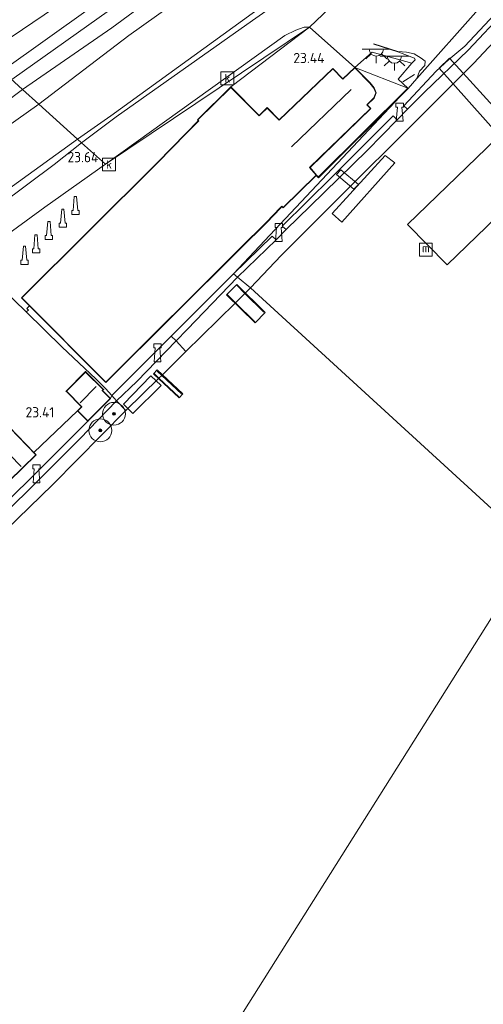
# Model space of a CAD drawing. Header units: metres. Extents: x 185049 to 189876, y 349292 to 352302.
# Tile 210 of 256: x 189510 to 189591, y 350833 to 351005. Entities that reach past the tile are written whole.
import ezdxf
from ezdxf.enums import TextEntityAlignment as Align

# ---------------------------------------------------------------- set-up
doc = ezdxf.new("R2010")
doc.units = ezdxf.units.M
for name, color, linetype, lineweight in [('B-WE-GR-BOOM-S', 90, 'Continuous', 25), ('B-WE-GR-GRAS-GV', 60, 'Continuous', 13), ('B-WE-GW-OPHOGING_KRUIN-G', 90, 'Continuous', 18), ('B-WE-GW-TALUD_KRUIN-G', 90, 'Continuous', 18), ('B-WE-GW-TALUD_TEEN-G', 90, 'Continuous', 18), ('B-WE-IE-MEUBILAIR_WATERWEGMEUBILAIR-S', 150, 'Continuous', 25), ('B-WE-IE-MEUBILAIR_WEGMEUBILAIR-S', 7, 'Continuous', 25), ('B-WE-IE-MEUBILAIR_WEGMEUBILAIR_PARKEERMAATREGEL-G', 7, 'Continuous', 18), ('B-WE-IE-TERREINAFSCHEIDING_DOORGANG-G', 210, 'Continuous', 18), ('B-WE-IE-TERREINAFSCHEIDING_KUNSTMATIG_HEKWERK-G', 20, 'IE-TERREINAFSCHEIDING-KUNSTMATIG', 18), ('B-WE-IE-TERREINAFSCHEIDING_KUNSTMATIG_MUUR-GV', 90, 'Continuous', 18), ('B-WE-KG-KADASTRAAL_DAKRAND-G', 170, 'Continuous', 18), ('B-WE-KG-KADASTRAAL_NOK-G', 10, 'Continuous', 18), ('B-WE-KL-ET_LS_OV_LICHTPUNT-S', 190, 'Continuous', 25), ('B-WE-KW-KUNSTWERK_BRUG-GV', 170, 'Continuous', 18), ('B-WE-KW-KUNSTWERK_PONTON-GV', 170, 'Continuous', 18), ('B-WE-KW-KUNSTWERK_STEIGER-GV', 170, 'Continuous', 18), ('B-WE-OB-BEKLEDING_STEEN-GV', 30, 'Continuous', 18), ('B-WE-OB-OEVERVOORZIENING-G', 7, 'Continuous', 18), ('B-WE-OG-BEBOUWING_BEDRIJVEN-GV', 7, 'Continuous', 18), ('B-WE-OG-BEBOUWING_SCHUUR-GV', 7, 'Continuous', 35), ('B-WE-OG-TERREIN-GV', 7, 'Continuous', 18), ('B-WE-OG-TERREIN_GROEN_TUIN-GV', 7, 'Continuous', 18), ('B-WE-OG-WATER_HAVEN-GV', 170, 'Continuous', 18), ('B-WE-OG-WATER_KANAAL-GV', 120, 'Continuous', 18), ('B-WE-RI-GWA_KOLK-S', 30, 'Continuous', 25), ('B-WE-VH-VERHARDING_ASFALT-GV', 252, 'Continuous', 18), ('B-WE-VH-VERHARDING_BASALTVERHARDING-GV', 252, 'Continuous', 18), ('B-WE-VH-VERHARDING_BETON-GV', 252, 'Continuous', 18), ('B-WE-VH-VERHARDING_STRAATBAKSTEEN-GV', 252, 'Continuous', 18), ('X-XX-AL-HOOGTELABEL-S', 7, 'Continuous', 25)]:
    doc.layers.add(name, color=color, linetype=linetype, lineweight=lineweight)
doc.styles.add('NLCS-ISO', font='NLCS-ISO.ttf')
doc.styles.add('NLCS-ISO-ANNOTATIVE-T18', font='NLCS-ISO.ttf', dxfattribs={"height": 1.8})
doc.linetypes.add('IE-TERREINAFSCHEIDING-KUNSTMATIG', pattern='A,4,[82,NLCS.SHX,S=0.75,R=90,X=0,Y=0],4,-2', length=10)

# ---------------------------------------------------------------- blocks, each defined once
blk = doc.blocks.new('SAL-HOOGTELABEL-SO')
at = {"color": 0, "linetype": 'ByBlock', "lineweight": -2, "style": 'NLCS-ISO-ANNOTATIVE-T18'}
blk.add_attdef('HOOGTE', text='', height=1.8, dxfattribs=at).set_placement((2.79, 0), align=Align.RIGHT)
blk = doc.blocks.new('SIE-WEG_GELEIDECONSTRUCTIE-SO')
at = {"color": 0, "linetype": 'ByBlock', "lineweight": 18}
blk.add_lwpolyline([(0.4, -0.87), (0.2, 1.59), (-0.2, 1.59), (-0.4, -0.87), (-0.65, -0.87), (-0.65, -1.59), (0.65, -1.59), (0.65, -0.87)], close=True, dxfattribs=at)
blk = doc.blocks.new('SGR-BOOM_01-SO')
at = {"linetype": 'ByBlock', "lineweight": 18}
h = blk.add_hatch(color=0, dxfattribs=at)
h.dxf.hatch_style = 1
edge = h.paths.add_edge_path()
edge.add_arc((0, 0), 0.25, 0, 360)
at = {"color": 0, "linetype": 'ByBlock', "lineweight": 18}
for radius in [2, 0.25]:
    blk.add_circle((0, 0), radius, dxfattribs=at)
blk = doc.blocks.new('SIE-WATER_BOLDER-SO')
at = {"color": 0, "linetype": 'ByBlock', "lineweight": 18}
blk.add_lwpolyline([(0.4, 0.87), (0.6, -1.59), (-0.6, -1.59), (-0.4, 0.87), (-0.65, 0.87), (-0.65, 1.59), (0.65, 1.59), (0.65, 0.87)], close=True, dxfattribs=at)
blk = doc.blocks.new('SIE-WATER_MEERPAAL-SO')
at = {"color": 0, "linetype": 'ByBlock', "lineweight": 18}
blk.add_lwpolyline([(-1.12, -1.12), (1.12, -1.12), (1.12, 1.12), (-1.12, 1.12)], close=True, dxfattribs=at)
at = {"color": 0, "linetype": 'ByBlock', "lineweight": 18, "style": 'NLCS-ISO'}
blk.add_text('m', height=1.5, dxfattribs=at).set_placement((0, 0.28), align=Align.MIDDLE_CENTER)
blk = doc.blocks.new('SRI-KOLK-SO')
at = {"color": 0, "linetype": 'ByBlock', "lineweight": 18}
blk.add_lwpolyline([(-1.125, -1.125), (1.125, -1.125), (1.125, 1.125), (-1.125, 1.125)], close=True, dxfattribs=at)
at = {"color": 0, "linetype": 'ByBlock', "lineweight": 18, "style": 'NLCS-ISO'}
blk.add_text('k', height=1.5, dxfattribs=at).set_placement((0, 0), align=Align.MIDDLE_CENTER)
blk = doc.blocks.new('SKL-ET_OV_LICHTPUNT-SO')
at = {"color": 0, "linetype": 'ByBlock', "lineweight": 18}
for points in [[(-1.25, 0), (-2.5, 0)], [(1.25, 0), (2.5, 0)], [(-0.92, -0.85), (-1.83, -1.7)], [(0, -1.25), (0, -2.5)], [(0.92, -0.85), (1.83, -1.7)]]:
    blk.add_lwpolyline(points, dxfattribs=at)
blk.add_lwpolyline([(0, 0), (1.25, 0, -1), (-1.25, 0)], format="xyb", close=True, dxfattribs=at)

msp = doc.modelspace()

# ---------------------------------------------------------------- linework, layer by layer
at = {"layer": 'B-WE-GR-GRAS-GV'}
for points in [[(189526.695, 350988.324, 23.63), (189520.602, 350983.727, 23.615), (189519.946, 350984.4, 23.52), (189525.792, 350988.498, 23.612), (189553.998, 351008.973, 23.705), (189556.629, 351010.826, 23.679), (189554.297, 351014.443, 23.692), (189554.523, 351015.265, 23.683), (189555.2, 351016.1, 23.666), (189561.178, 351020.621, 23.683), (189562.509, 351022.057, 23.679), (189564.822, 351025.208, 23.688), (189566.477, 351028.145, 23.666), (189574.46, 351033.894, 23.762), (189587.285, 351040.84, 23.678), (189576.884, 351029.385, 23.756), (189576.261, 351028.349, 23.75), (189565.373, 351016.679, 23.771), (189560.025, 351011.271, 23.759), (189558.024, 351009.934, 23.723), (189555.585, 351008.681, 23.714), (189549.673, 351004.503, 23.684)], [(189525.792, 350988.498, 23.612), (189519.946, 350984.4, 23.52), (189513.119, 350990.533, 23.671), (189528.936, 351002.558, 23.708), (189549.196, 351017.042, 23.783), (189549.612, 351016.43, 23.747), (189552.053, 351012.333, 23.747), (189553.998, 351008.973, 23.705)], [(189447.323, 350934.658, 23.451), (189442.622, 350929.246, 23.547), (189441.917, 350929.944, 23.405), (189439.432, 350927.38, 23.405), (189440.308, 350926.582, 23.594), (189440.103, 350926.346, 23.598), (189438.95, 350924.826, 23.854), (189436.06, 350927.646, 25.126), (189444.424, 350936.859, 24.866), (189449.187, 350942.725, 24.922), (189454.679, 350948.098, 24.9), (189464.774, 350957.729, 24.848), (189475.226, 350967.457, 24.762), (189490.795, 350978.419, 24.654), (189499.962, 350985.354, 24.616), (189510.241, 350993.119, 24.654), (189513.119, 350990.533, 23.671), (189499.976, 350981.233, 23.632), (189487.007, 350971.535, 23.598), (189475.773, 350962.324, 23.533), (189464.22, 350951.248, 23.447), (189452.576, 350939.62, 23.468)], [(189466.504, 350937.933, 23.477), (189447.514, 350919.036, 23.49), (189442.174, 350922.081, 23.661), (189438.95, 350924.826, 23.854), (189440.103, 350926.346, 23.598), (189440.308, 350926.582, 23.594), (189445.74, 350921.126, 23.405), (189448.332, 350923.598, 23.405), (189442.622, 350929.246, 23.547), (189447.323, 350934.658, 23.451), (189452.576, 350939.62, 23.468), (189464.22, 350951.248, 23.447), (189475.773, 350962.324, 23.533), (189487.007, 350971.535, 23.598), (189499.976, 350981.233, 23.632), (189513.119, 350990.533, 23.671), (189519.946, 350984.4, 23.52), (189504.66, 350973.368, 23.559), (189493.528, 350964.013, 23.529), (189479.78, 350950.872, 23.555)]]:
    msp.add_polyline3d(points, close=True, dxfattribs=at)
for points in [[(189516.03, 351007.573, 23.531), (189506.235, 351000.941, 23.51), (189503.742, 350998.957, 23.374), (189500.841, 351001.563, 23.507), (189498.705, 351003.666, 23.475), (189528.546, 351022.655, 23.294)], [(189549.196, 351017.042, 23.783), (189528.936, 351002.558, 23.708), (189513.119, 350990.533, 23.671), (189510.241, 350993.119, 24.654), (189525.929, 351003.942, 24.557), (189542.071, 351015.79, 24.647)], [(189542.071, 351015.79, 24.647), (189525.929, 351003.942, 24.557), (189510.241, 350993.119, 24.654), (189506.697, 350996.359, 24.62), (189522.214, 351007.405, 24.536)], [(189522.214, 351007.405, 24.536), (189506.697, 350996.359, 24.62), (189503.742, 350998.957, 23.374), (189506.235, 351000.941, 23.51), (189516.03, 351007.573, 23.531)], [(189506.697, 350996.359, 24.62), (189510.241, 350993.119, 24.654), (189499.962, 350985.354, 24.616)], [(189504.66, 350973.368, 23.559), (189519.946, 350984.4, 23.52), (189520.602, 350983.727, 23.615), (189515.829, 350979.937, 23.598), (189506.257, 350972.864, 23.611)]]:
    msp.add_polyline3d(points, dxfattribs=at)
at = {"layer": 'B-WE-GW-OPHOGING_KRUIN-G'}
msp.add_polyline3d([(189508.3715, 350994.8282, 24.6808), (189538.645, 351016.388, 24.689), (189558.465, 351031.236, 24.773), (189575.604, 351044.375, 24.764), (189590.184, 351057.555, 24.758), (189607.908, 351075.187, 24.683), (189625.974, 351094.715, 24.557), (189642.72, 351112.985, 24.581), (189653.026, 351124.874, 24.563), (189673.86, 351148.983, 24.701), (189692.528, 351173.552, 24.602), (189709.944, 351196.348, 24.539)], dxfattribs=at)
at = {"layer": 'B-WE-GW-TALUD_KRUIN-G'}
for points in [[(189712.237, 351194.759, 24.549), (189700.814, 351179.733, 24.503), (189691.077, 351167.438, 24.578), (189685.748, 351160.212, 24.653), (189679.57, 351152.921, 24.689), (189673.986, 351146.032, 24.698), (189666.99, 351137.926, 24.68), (189660.014, 351129.598, 24.56), (189647.447, 351114.73, 24.551), (189636.358, 351102.153, 24.641), (189626.45, 351091.093, 24.566), (189615.267, 351078.612, 24.659), (189602.693, 351065.621, 24.689), (189594.399, 351057.736, 24.719), (189587.399, 351051.827, 24.71), (189581.146, 351046.321, 24.704), (189572.507, 351038.915, 24.746), (189564.742, 351032.431, 24.773), (189555.722, 351025.434, 24.656), (189542.071, 351015.79, 24.647), (189525.929, 351003.942, 24.557), (189510.241, 350993.119, 24.654)], [(189641.676, 351053.567, 22.196), (189641.323, 351053.27, 22.271), (189639.791, 351051.515, 22.271), (189632.913, 351044.545, 22.196), (189624.061, 351035.989, 22.211), (189620.188, 351031.916, 22.313), (189618.366, 351030.118, 22.313), (189614.449, 351026.615, 22.184), (189605.88, 351017.842, 22.187), (189602.327, 351014.294, 22.208), (189599.285, 351011.121, 22.208), (189599.13, 351010.516, 22.307), (189597.41, 351008.774, 22.307), (189595.002, 351006.913, 22.235), (189588.537, 351000.022, 22.235), (189580.828, 350992.606, 22.232), (189577.875, 350989.645, 22.277), (189576.074, 350987.795, 22.292), (189570.756, 350982.418, 22.25), (189560.796, 350972.653, 22.25), (189556.534, 350968.547, 22.298), (189554.797, 350966.715, 22.298), (189548.016, 350960.168, 22.145)], [(189522.214, 351007.405, 24.536), (189506.697, 350996.359, 24.62)], [(189576.165, 350999.701, 23.465), (189579.087, 350998.62, 23.444), (189579.229, 350998.301, 23.444), (189578.641, 350997.7, 23.435)], [(189510.241, 350993.119, 24.654), (189499.962, 350985.354, 24.616), (189490.795, 350978.419, 24.654), (189475.226, 350967.457, 24.762), (189464.774, 350957.729, 24.848), (189454.679, 350948.098, 24.9), (189449.187, 350942.725, 24.922), (189444.424, 350936.859, 24.866), (189436.06, 350927.646, 25.126)], [(189548.016, 350960.168, 22.145), (189539.19, 350950.995, 22.08), (189537.256, 350949, 22.214)], [(189537.256, 350949, 22.214), (189530.334, 350941.863, 22.11), (189526.761, 350938.482, 22.101)], [(189526.761, 350938.482, 22.101), (189520.34, 350931.776, 22.05), (189512.224, 350923.695, 22.127), (189503.013, 350914.656, 22.071), (189495.658, 350907.717, 22.028), (189487.188, 350898.949, 22.123), (189479.791, 350891.419, 22.179), (189472.677, 350884.405, 22.119), (189466.908, 350878.842, 22.028), (189459.833, 350871.518, 22.063), (189456.888, 350867.732, 21.933)]]:
    msp.add_polyline3d(points, dxfattribs=at)
at = {"layer": 'B-WE-GW-TALUD_TEEN-G'}
for points in [[(189704.04, 351201.318, 22.817), (189686.426, 351177.951, 22.799), (189670.475, 351157.327, 22.796), (189649.336, 351131.575, 22.877), (189629.033, 351108.511, 22.907), (189607.839, 351084.794, 23.033), (189586.246, 351062.925, 23.306), (189572.316, 351049.752, 23.321), (189563.861, 351042.627, 23.387), (189556.359, 351036.475, 23.441), (189547.512, 351029.562, 23.471), (189538.684, 351022.918, 23.549), (189524.305, 351012.812, 23.543), (189516.03, 351007.573, 23.531), (189506.235, 351000.941, 23.51), (189503.742, 350998.957, 23.374)], [(189549.196, 351017.042, 23.783), (189528.936, 351002.558, 23.708), (189513.119, 350990.533, 23.671)], [(189577.985, 350993.263, 22.286), (189579.501, 350995.021, 22.325), (189579.993, 350996.31, 22.388), (189580.903, 350997.283, 22.397), (189580.939, 350998.088, 22.484), (189580.285, 350998.62, 22.523), (189579.063, 350999.357, 22.634), (189577.711, 350999.67, 22.889), (189576.195, 350999.796, 23.09)], [(189513.119, 350990.533, 23.671), (189499.976, 350981.233, 23.632), (189487.007, 350971.535, 23.598), (189475.773, 350962.324, 23.533), (189464.22, 350951.248, 23.447), (189452.576, 350939.62, 23.468), (189447.323, 350934.658, 23.451), (189442.622, 350929.246, 23.547)]]:
    msp.add_polyline3d(points, dxfattribs=at)
at = {"layer": 'B-WE-IE-MEUBILAIR_WEGMEUBILAIR_PARKEERMAATREGEL-G'}
msp.add_polyline3d([(189577.034, 350994.472, 23.264), (189579.08, 350995.747, 22.514)], dxfattribs=at)
at = {"layer": 'B-WE-IE-TERREINAFSCHEIDING_DOORGANG-G'}
msp.add_polyline3d([(189560.686, 351004.027, 23.576), (189566.507, 351009.659, 23.576)], dxfattribs=at)
at = {"layer": 'B-WE-IE-TERREINAFSCHEIDING_KUNSTMATIG_HEKWERK-G'}
for points in [[(189549.196, 351017.042, 23.783), (189549.612, 351016.43, 23.747), (189552.053, 351012.333, 23.747), (189553.998, 351008.973, 23.705), (189525.792, 350988.498, 23.612), (189519.946, 350984.4, 23.52)], [(189560.686, 351004.027, 23.576), (189546.845, 350993.54, 23.581)], [(189568.604, 350996.981, 23.323), (189571.657, 350999.646, 23.375), (189578.641, 350997.7, 23.435)], [(189578.641, 350997.7, 23.435), (189576.227, 350994.93, 23.435), (189577.918, 350993.331, 23.327)], [(189519.946, 350984.4, 23.52), (189504.66, 350973.368, 23.559), (189493.528, 350964.013, 23.529), (189479.78, 350950.872, 23.555), (189466.504, 350937.933, 23.477), (189447.514, 350919.036, 23.49), (189442.174, 350922.081, 23.661), (189438.95, 350924.826, 23.854)], [(189504.608, 350960.144, 23.529), (189510.894, 350954.059, 23.632)], [(189547.896, 350958.752, 22.002), (189549.3171, 350957.3218, 21.9255)], [(189549.3171, 350957.3218, 21.9255), (189552.616, 350954.002, 21.748)], [(189547.6549, 350955.6817, 21.9116), (189546.258, 350957.043, 21.989)], [(189551.08, 350952.344, 21.722), (189547.6549, 350955.6817, 21.9116)], [(189511.486, 350955.111, 23.683), (189511.029, 350954.648, 23.683), (189511.335, 350954.389, 23.473), (189510.894, 350954.059, 23.632)], [(189526.761, 350938.482, 22.101), (189525.954, 350939.372, 22.214), (189524.828, 350940.614, 22.209), (189523.117, 350942.315, 23.24), (189517.253, 350947.905, 23.546), (189510.894, 350954.059, 23.632)], [(189536.377, 350949.812, 22.235), (189537.256, 350949, 22.214)], [(189537.256, 350949, 22.214), (189538.936, 350947.091, 20.691)], [(189533.897, 350943.684, 21.752), (189534.7028, 350942.9325, 21.752)], [(189534.2115, 350942.4499, 21.7481), (189533.422, 350943.195, 21.752)], [(189537.722, 350939.137, 21.731), (189534.2115, 350942.4499, 21.7481)], [(189534.7028, 350942.9325, 21.752), (189538.168, 350939.701, 21.752)], [(189528.404, 350936.745, 20.747), (189526.761, 350938.482, 22.101)]]:
    msp.add_polyline3d(points, dxfattribs=at)
at = {"layer": 'B-WE-IE-TERREINAFSCHEIDING_KUNSTMATIG_MUUR-GV'}
for points in [[(189576.195, 350999.796, 23.09), (189576.165, 350999.701, 23.465), (189571.945, 351001.028, 23.465), (189571.975, 351001.123, 23.171)], [(189576.5091, 350991.7991, 22.286), (189562.209, 350977.615, 22.286), (189561.841, 350978.003, 22.286), (189561.913, 350978.072, 23.422), (189562.214, 350977.755, 23.288), (189577.918, 350993.331, 23.327)], [(189577.985, 350993.263, 22.286), (189576.5091, 350991.7991, 22.286), (189577.918, 350993.331, 23.327)]]:
    msp.add_polyline3d(points, close=True, dxfattribs=at)
at = {"layer": 'B-WE-KG-KADASTRAAL_DAKRAND-G'}
for points in [[(189556.019, 350972.403, 30.297), (189555.82, 350972.619, 30.297), (189555.586, 350972.378, 29.971), (189553.062, 350969.763, 29.971), (189548.506, 350965.234, 32.353), (189524.9, 350941.724, 32.361), (189510.159, 350956.513, 32.355), (189533.972, 350980.221, 32.044), (189539.038, 350985.428, 29.734), (189541.207, 350987.599, 29.768), (189541.039, 350987.774, 30.338), (189546.845, 350993.47, 30.347), (189551.826, 350988.451, 30.347), (189552.184, 350988.824, 26.401), (189553.196, 350989.843, 26.405), (189555.354, 350987.714, 26.432), (189564.77, 350996.701, 26.228), (189566.49, 350994.906, 26.483), (189568.603, 350996.911, 25.808), (189571.264, 350994.219, 25.808), (189571.976, 350993.356, 25.808), (189572.287, 350992.509, 25.807), (189571.975, 350991.612, 25.805), (189570.728, 350990.416, 25.808), (189571.373, 350989.764, 26.21), (189560.684, 350979.396, 26.212), (189561.85, 350978.08, 30.304)], [(189521.745, 350934.944, 24.266), (189519.995, 350936.684, 24.296), (189520.708, 350937.416, 27.061), (189517.989, 350940.137, 26.918), (189521.337, 350943.51, 26.936), (189524.421, 350940.45, 26.923), (189524.231, 350940.254, 24.348), (189525.632, 350938.865, 24.236)], [(189507.911, 350924.435, 25.827), (189497.324, 350935.351, 25.81), (189502.009, 350939.895, 25.814), (189512.588, 350928.964, 25.836)]]:
    msp.add_polyline3d(points, close=True, dxfattribs=at)
at = {"layer": 'B-WE-KG-KADASTRAAL_NOK-G'}
for points in [[(189557.505, 350983.012, 29.005), (189567.948, 350993.121, 29.005)], [(189520.362, 350938.085, 27.496), (189523.226, 350940.991, 27.513)], [(189499.801, 350937.395, 27.082), (189509.998, 350926.913, 27.121)]]:
    msp.add_polyline3d(points, dxfattribs=at)
at = {"layer": 'B-WE-KW-KUNSTWERK_BRUG-GV'}
for points in [[(189595.922, 350986.899, 21.9), (189593.987, 350985.046, 21.965), (189583.402, 350996.851, 22.304), (189585.228, 350998.604, 22.301)], [(189569.234, 350976.415, 21.153), (189568.457, 350975.584, 21.167), (189565.383, 350978.196, 22.103), (189566.15, 350979.026, 22.059)], [(189552.879, 350953.965, 21.761), (189551.094, 350952.154, 21.731), (189546.111, 350957.061, 22.02), (189547.899, 350958.877, 22.028)], [(189538.42, 350939.685, 21.744), (189537.749, 350938.982, 21.744), (189533.28, 350943.199, 21.782), (189533.936, 350943.893, 21.782)]]:
    msp.add_polyline3d(points, close=True, dxfattribs=at)
at = {"layer": 'B-WE-KW-KUNSTWERK_PONTON-GV'}
msp.add_polyline3d([(189619.4, 350995.704, 21.85), (189584.846, 350962.348, 21.524), (189577.875, 350969.4, 21.776), (189612.596, 351002.901, 21.85)], close=True, dxfattribs=at)
at = {"layer": 'B-WE-KW-KUNSTWERK_STEIGER-GV'}
for points in [[(189575.646, 350980.211, 21.155), (189566.363, 350969.823, 21.16), (189564.638, 350971.339, 21.141), (189573.971, 350981.545, 21.15)], [(189534.595, 350941.124, 21.624), (189529.634, 350936.226, 21.624), (189527.984, 350937.863, 21.626), (189532.79, 350942.867, 21.624)]]:
    msp.add_polyline3d(points, close=True, dxfattribs=at)
at = {"layer": 'B-WE-OB-BEKLEDING_STEEN-GV'}
msp.add_polyline3d([(189604.681, 351013.941, 20.926), (189589.46, 350997.673, 20.926), (189555.668, 350963.939, 20.926), (189550.276, 350958.268, 20.696), (189548.016, 350960.168, 22.145), (189554.797, 350966.715, 22.298), (189556.534, 350968.547, 22.298), (189560.796, 350972.653, 22.25), (189570.756, 350982.418, 22.25), (189576.074, 350987.795, 22.292), (189577.875, 350989.645, 22.277), (189580.828, 350992.606, 22.232), (189588.537, 351000.022, 22.235), (189595.002, 351006.913, 22.235)], dxfattribs=at)
for points in [[(189579.501, 350995.021, 22.325), (189577.985, 350993.263, 22.286), (189577.918, 350993.331, 23.327), (189576.227, 350994.93, 23.435), (189578.641, 350997.7, 23.435), (189579.229, 350998.301, 23.444), (189579.087, 350998.62, 23.444), (189576.165, 350999.701, 23.465), (189576.195, 350999.796, 23.09), (189577.711, 350999.67, 22.889), (189579.063, 350999.357, 22.634), (189580.285, 350998.62, 22.523), (189580.939, 350998.088, 22.484), (189580.903, 350997.283, 22.397), (189579.993, 350996.31, 22.388)], [(189541.674, 350949.78, 20.67), (189538.936, 350947.091, 20.691), (189537.256, 350949, 22.214), (189539.19, 350950.995, 22.08), (189548.016, 350960.168, 22.145), (189550.276, 350958.268, 20.696), (189549.3171, 350957.3218, 20.6931), (189547.6549, 350955.6817, 20.6881)], [(189534.2115, 350942.4499, 20.7161), (189528.404, 350936.745, 20.747), (189526.761, 350938.482, 22.101), (189530.334, 350941.863, 22.11), (189537.256, 350949, 22.214), (189538.936, 350947.091, 20.691), (189534.7028, 350942.9325, 20.7135)], [(189458.941, 350867.456, 20.73), (189457.949, 350866.507, 20.778), (189456.888, 350867.732, 21.933), (189459.833, 350871.518, 22.063), (189466.908, 350878.842, 22.028), (189472.677, 350884.405, 22.119), (189479.791, 350891.419, 22.179), (189487.188, 350898.949, 22.123), (189495.658, 350907.717, 22.028), (189503.013, 350914.656, 22.071), (189512.224, 350923.695, 22.127), (189520.34, 350931.776, 22.05), (189526.761, 350938.482, 22.101), (189528.404, 350936.745, 20.747), (189515.574, 350923.801, 20.713), (189505.248, 350913.773, 20.67), (189495.078, 350903.986, 20.678), (189491.8527, 350900.2034, 20.678), (189489.916, 350897.932, 20.678), (189479.723, 350888.261, 20.678), (189471.299, 350879.613, 20.713)]]:
    msp.add_polyline3d(points, close=True, dxfattribs=at)
at = {"layer": 'B-WE-OB-OEVERVOORZIENING-G'}
for points in [[(189550.276, 350958.268, 20.696), (189555.668, 350963.939, 20.926), (189589.46, 350997.673, 20.926), (189604.681, 351013.941, 20.926), (189627.676, 351036.041, 20.926), (189643.501, 351052.168, 20.926)], [(189547.6549, 350955.6817, 20.6881), (189549.3171, 350957.3218, 20.6931)], [(189549.3171, 350957.3218, 20.6931), (189550.276, 350958.268, 20.696)], [(189538.936, 350947.091, 20.691), (189541.674, 350949.78, 20.67), (189547.6549, 350955.6817, 20.6881)], [(189534.7028, 350942.9325, 20.7135), (189538.936, 350947.091, 20.691)], [(189528.404, 350936.745, 20.747), (189534.2115, 350942.4499, 20.7161)], [(189534.2115, 350942.4499, 20.7161), (189534.7028, 350942.9325, 20.7135)], [(189491.8527, 350900.2034, 20.678), (189495.078, 350903.986, 20.678), (189505.248, 350913.773, 20.67), (189515.574, 350923.801, 20.713), (189528.404, 350936.745, 20.747)]]:
    msp.add_polyline3d(points, dxfattribs=at)
at = {"layer": 'B-WE-OG-BEBOUWING_BEDRIJVEN-GV'}
msp.add_polyline3d([(189568.604, 350996.981, 23.323), (189571.301, 350994.252, 23.422), (189572.02, 350993.381, 23.422), (189572.34, 350992.509, 23.422), (189572.018, 350991.584, 23.422), (189570.798, 350990.414, 23.422), (189571.443, 350989.762, 23.422), (189560.747, 350979.388, 23.422), (189561.913, 350978.072, 23.422), (189561.841, 350978.003, 22.286), (189556.017, 350972.332, 22.315), (189555.819, 350972.546, 22.315), (189555.622, 350972.343, 22.315), (189553.098, 350969.728, 22.315), (189548.541, 350965.199, 22.315), (189524.9, 350941.654, 22.315), (189511.486, 350955.111, 23.683), (189510.088, 350956.513, 23.683), (189533.936, 350980.256, 23.683), (189539.002, 350985.463, 23.683), (189541.13, 350987.593, 23.683), (189540.962, 350987.768, 23.683), (189546.845, 350993.54, 23.581), (189551.825, 350988.522, 23.647), (189552.148, 350988.859, 23.647), (189553.196, 350989.913, 23.647), (189555.354, 350987.784, 23.647), (189564.772, 350996.772, 23.44), (189566.492, 350994.977, 23.44)], close=True, dxfattribs=at)
at = {"layer": 'B-WE-OG-BEBOUWING_SCHUUR-GV'}
for points in [[(189525.703, 350938.865, 22.166), (189521.745, 350934.873, 22.166), (189519.925, 350936.683, 23.253), (189520.638, 350937.415, 23.283), (189517.918, 350940.137, 23.365), (189521.337, 350943.581, 23.309), (189524.492, 350940.451, 22.252), (189524.302, 350940.255, 22.166)], [(189512.659, 350928.963, 22.283), (189507.91, 350924.364, 22.222), (189507.079, 350925.221, 23.335), (189497.253, 350935.352, 23.46), (189502.01, 350939.966, 23.46), (189512.271, 350929.364, 23.417)]]:
    msp.add_polyline3d(points, close=True, dxfattribs=at)
at = {"layer": 'B-WE-OG-TERREIN-GV'}
msp.add_polyline3d([(189590.357, 351007.188, 22.301), (189579.501, 350995.021, 22.325), (189579.993, 350996.31, 22.388), (189580.903, 350997.283, 22.397), (189580.939, 350998.088, 22.484), (189580.285, 350998.62, 22.523), (189579.063, 350999.357, 22.634), (189577.711, 350999.67, 22.889), (189576.195, 350999.796, 23.09), (189571.975, 351001.123, 23.171), (189571.945, 351001.028, 23.465), (189576.165, 350999.701, 23.465), (189579.087, 350998.62, 23.444), (189579.229, 350998.301, 23.444), (189578.641, 350997.7, 23.435), (189571.657, 350999.646, 23.375), (189568.604, 350996.981, 23.323), (189560.686, 351004.027, 23.576), (189566.507, 351009.659, 23.576)], dxfattribs=at)
msp.add_polyline3d([(189568.604, 350996.981, 23.323), (189566.492, 350994.977, 23.44), (189564.772, 350996.772, 23.44), (189555.354, 350987.784, 23.647), (189553.196, 350989.913, 23.647), (189552.148, 350988.859, 23.647), (189551.825, 350988.522, 23.647), (189546.845, 350993.54, 23.581), (189560.686, 351004.027, 23.576)], close=True, dxfattribs=at)
at = {"layer": 'B-WE-OG-TERREIN_GROEN_TUIN-GV'}
for points in [[(189576.227, 350994.93, 23.435), (189577.918, 350993.331, 23.327), (189568.604, 350996.981, 23.323), (189571.657, 350999.646, 23.375), (189578.641, 350997.7, 23.435)], [(189577.918, 350993.331, 23.327), (189562.214, 350977.755, 23.288), (189561.913, 350978.072, 23.422), (189560.747, 350979.388, 23.422), (189571.443, 350989.762, 23.422), (189570.798, 350990.414, 23.422), (189572.018, 350991.584, 23.422), (189572.34, 350992.509, 23.422), (189572.02, 350993.381, 23.422), (189571.301, 350994.252, 23.422), (189568.604, 350996.981, 23.323)], [(189504.608, 350960.144, 23.529), (189510.894, 350954.059, 23.632), (189517.253, 350947.905, 23.546), (189523.117, 350942.315, 23.24), (189524.828, 350940.614, 22.209), (189525.954, 350939.372, 22.214), (189525.703, 350938.865, 22.166), (189524.302, 350940.255, 22.166), (189524.492, 350940.451, 22.252), (189521.337, 350943.581, 23.309), (189517.918, 350940.137, 23.365), (189520.638, 350937.415, 23.283), (189519.925, 350936.683, 23.253), (189512.271, 350929.364, 23.417), (189502.01, 350939.966, 23.46), (189497.253, 350935.352, 23.46), (189486.469, 350946.629, 23.408), (189484.856, 350947.028, 23.438), (189489.549, 350951.808, 23.503), (189499.103, 350960.823, 23.49), (189503.031, 350964.052, 23.408), (189502.854, 350961.716, 23.443)]]:
    msp.add_polyline3d(points, close=True, dxfattribs=at)
at = {"layer": 'B-WE-OG-WATER_HAVEN-GV'}
msp.add_polyline3d([(189764.1988, 351158.9413, 20.9126), (189600.2585, 350912.5445, 20.7331), (189550.276, 350958.268, 20.696), (189555.668, 350963.939, 20.926), (189589.46, 350997.673, 20.926), (189604.681, 351013.941, 20.926), (189627.676, 351036.041, 20.926), (189643.501, 351052.168, 20.926), (189661.548, 351072.222, 20.926), (189680.834, 351093.382, 20.927), (189687.305, 351101.107, 20.926), (189696.55, 351113.029, 20.926), (189705.136, 351122.077, 20.927), (189726.988, 351149.488, 20.926), (189744.775, 351174.313, 20.929)], close=True, dxfattribs=at)
msp.add_polyline3d([(189505.248, 350913.773, 20.67), (189515.574, 350923.801, 20.713), (189528.404, 350936.745, 20.747), (189534.2115, 350942.4499, 20.7161), (189534.7028, 350942.9325, 20.7135), (189538.936, 350947.091, 20.691), (189541.674, 350949.78, 20.67), (189547.6549, 350955.6817, 20.6881), (189549.3171, 350957.3218, 20.6931), (189550.276, 350958.268, 20.696), (189600.2585, 350912.5445, 20.7331), (189488.723, 350735.571, 20.674)], dxfattribs=at)
at = {"layer": 'B-WE-OG-WATER_KANAAL-GV'}
msp.add_polyline3d([(189488.723, 350735.571, 20.674), (189600.2585, 350912.5445, 20.7331), (189678.36, 350841.098, 20.791), (189694.631, 350826.214, 20.75)], dxfattribs=at)
at = {"layer": 'B-WE-VH-VERHARDING_ASFALT-GV'}
for points in [[(189566.507, 351009.659, 23.576), (189560.686, 351004.027, 23.576), (189559.7, 351004.013, 23.543), (189558.246, 351003.533, 23.543), (189556.341, 351002.566, 23.57), (189524.853, 350979.992, 23.55), (189520.602, 350983.727, 23.615), (189526.695, 350988.324, 23.63), (189549.673, 351004.503, 23.684), (189555.585, 351008.681, 23.714)], [(189506.257, 350972.864, 23.611), (189515.829, 350979.937, 23.598), (189520.602, 350983.727, 23.615), (189524.853, 350979.992, 23.55), (189514.196, 350972.475, 23.555), (189506.07, 350966.55, 23.494)]]:
    msp.add_polyline3d(points, dxfattribs=at)
at = {"layer": 'B-WE-VH-VERHARDING_BASALTVERHARDING-GV'}
for points in [[(189580.828, 350992.606, 22.232), (189577.875, 350989.645, 22.277), (189577.238, 350990.259, 22.277), (189582.925, 350996.305, 22.289), (189585.134, 350998.385, 22.283), (189587.918, 351000.709, 22.304), (189593.149, 351006.24, 22.304), (189596.572, 351009.779, 22.307), (189597.41, 351008.774, 22.307), (189595.002, 351006.913, 22.235), (189588.537, 351000.022, 22.235)], [(189560.796, 350972.653, 22.25), (189556.534, 350968.547, 22.298), (189555.873, 350969.143, 22.298), (189564.649, 350977.76, 22.286), (189575.35, 350988.455, 22.292), (189576.074, 350987.795, 22.292), (189570.756, 350982.418, 22.25)]]:
    msp.add_polyline3d(points, close=True, dxfattribs=at)
at = {"layer": 'B-WE-VH-VERHARDING_BETON-GV'}
msp.add_polyline3d([(189593.149, 351006.24, 22.304), (189587.918, 351000.709, 22.304), (189585.134, 350998.385, 22.283), (189582.925, 350996.305, 22.289), (189577.238, 350990.259, 22.277), (189577.875, 350989.645, 22.277), (189576.074, 350987.795, 22.292), (189575.35, 350988.455, 22.292), (189564.649, 350977.76, 22.286), (189555.873, 350969.143, 22.298), (189556.534, 350968.547, 22.298), (189554.797, 350966.715, 22.298), (189554.123, 350967.385, 22.337), (189547.326, 350960.748, 22.201), (189576.5091, 350991.7991, 22.286), (189577.985, 350993.263, 22.286), (189579.501, 350995.021, 22.325), (189590.357, 351007.188, 22.301)], dxfattribs=at)
msp.add_polyline3d([(189576.5091, 350991.7991, 22.286), (189547.326, 350960.748, 22.201), (189537.054, 350950.491, 22.222), (189536.377, 350949.812, 22.235), (189525.954, 350939.372, 22.214), (189524.828, 350940.614, 22.209), (189523.117, 350942.315, 23.24), (189517.253, 350947.905, 23.546), (189510.894, 350954.059, 23.632), (189511.335, 350954.389, 23.473), (189511.029, 350954.648, 23.683), (189511.486, 350955.111, 23.683), (189524.9, 350941.654, 22.315), (189548.541, 350965.199, 22.315), (189553.098, 350969.728, 22.315), (189555.622, 350972.343, 22.315), (189555.819, 350972.546, 22.315), (189556.017, 350972.332, 22.315), (189561.841, 350978.003, 22.286), (189562.209, 350977.615, 22.286)], close=True, dxfattribs=at)
at = {"layer": 'B-WE-VH-VERHARDING_STRAATBAKSTEEN-GV'}
for points in [[(189511.335, 350954.389, 23.473), (189510.894, 350954.059, 23.632), (189504.608, 350960.144, 23.529), (189502.854, 350961.716, 23.443), (189503.031, 350964.052, 23.408), (189506.07, 350966.55, 23.494), (189514.196, 350972.475, 23.555), (189524.853, 350979.992, 23.55), (189560.686, 351004.027, 23.576), (189546.845, 350993.54, 23.581), (189540.962, 350987.768, 23.683), (189541.13, 350987.593, 23.683), (189539.002, 350985.463, 23.683), (189533.936, 350980.256, 23.683), (189510.088, 350956.513, 23.683), (189511.486, 350955.111, 23.683), (189511.029, 350954.648, 23.683)], [(189560.686, 351004.027, 23.576), (189524.853, 350979.992, 23.55), (189556.341, 351002.566, 23.57), (189558.246, 351003.533, 23.543), (189559.7, 351004.013, 23.543)], [(189554.797, 350966.715, 22.298), (189548.016, 350960.168, 22.145), (189547.326, 350960.748, 22.201), (189554.123, 350967.385, 22.337)], [(189539.19, 350950.995, 22.08), (189537.256, 350949, 22.214), (189536.377, 350949.812, 22.235), (189537.054, 350950.491, 22.222), (189547.326, 350960.748, 22.201), (189548.016, 350960.168, 22.145)], [(189530.334, 350941.863, 22.11), (189526.761, 350938.482, 22.101), (189525.954, 350939.372, 22.214), (189536.377, 350949.812, 22.235), (189537.256, 350949, 22.214)], [(189459.833, 350871.518, 22.063), (189456.888, 350867.732, 21.933), (189455.968, 350868.743, 22.132), (189468.539, 350881.439, 22.244), (189479.993, 350892.89, 22.231), (189479.889, 350893.213, 22.231), (189493.572, 350907.099, 22.17), (189503.986, 350917.304, 22.192), (189516.259, 350929.406, 22.218), (189521.745, 350934.873, 22.166), (189525.703, 350938.865, 22.166), (189525.954, 350939.372, 22.214), (189526.761, 350938.482, 22.101), (189520.34, 350931.776, 22.05), (189512.224, 350923.695, 22.127), (189503.013, 350914.656, 22.071), (189495.658, 350907.717, 22.028), (189487.188, 350898.949, 22.123), (189479.791, 350891.419, 22.179), (189472.677, 350884.405, 22.119), (189466.908, 350878.842, 22.028)], [(189493.572, 350907.099, 22.17), (189479.889, 350893.213, 22.231), (189478.254, 350894.184, 22.287), (189485.138, 350901.424, 22.313), (189494.04, 350910.198, 22.248), (189499.503, 350915.698, 22.257), (189507.91, 350924.364, 22.222), (189512.659, 350928.963, 22.283), (189512.271, 350929.364, 23.417), (189519.925, 350936.683, 23.253), (189521.745, 350934.873, 22.166), (189516.259, 350929.406, 22.218), (189503.986, 350917.304, 22.192)]]:
    msp.add_polyline3d(points, close=True, dxfattribs=at)

# ---------------------------------------------------------------- block references
at = {"layer": 'B-WE-GR-BOOM-S'}
for p in [(189526.321, 350936.185, 21.316), (189523.928, 350933.273, 21.105)]:
    msp.add_blockref('SGR-BOOM_01-SO', p, dxfattribs=at)
at = {"layer": 'B-WE-IE-MEUBILAIR_WATERWEGMEUBILAIR-S'}
for name, p in [('SIE-WATER_BOLDER-SO', (189576.485, 350989.132, 22.343)), ('SIE-WATER_BOLDER-SO', (189555.282, 350967.999, 22.343)), ('SIE-WATER_MEERPAAL-SO', (189581.093, 350964.991, 25.733)), ('SIE-WATER_BOLDER-SO', (189533.971, 350946.885, 22.774)), ('SIE-WATER_BOLDER-SO', (189512.708, 350925.631, 22.744))]:
    msp.add_blockref(name, p, dxfattribs=at)
at = {"layer": 'B-WE-IE-MEUBILAIR_WEGMEUBILAIR-S'}
for p in [(189519.549, 350972.757, 23.435), (189517.34, 350970.523, 23.452), (189514.9, 350968.34, 23.476), (189512.639, 350966.003, 23.533), (189510.61, 350964.001, 23.591)]:
    msp.add_blockref('SIE-WEG_GELEIDECONSTRUCTIE-SO', p, dxfattribs=at)
at = {"layer": 'B-WE-KL-ET_LS_OV_LICHTPUNT-S'}
for p in [(189572.385, 351000.206, 23.459), (189575.571, 350998.945, 23.465)]:
    msp.add_blockref('SKL-ET_OV_LICHTPUNT-SO', p, dxfattribs=at)
at = {"layer": 'B-WE-RI-GWA_KOLK-S'}
for p in [(189546.239, 350995.068, 23.52), (189525.452, 350979.931, 23.481)]:
    msp.add_blockref('SRI-KOLK-SO', p, dxfattribs=at)
at = {"layer": 'X-XX-AL-HOOGTELABEL-S'}
for p, values in [((189560.496, 350997.727, 23.438), {'HOOGTE': '23.44'}), ((189520.793, 350980.328, 23.641), {'HOOGTE': '23.64'}), ((189513.049, 350935.554, 23.412), {'HOOGTE': '23.41'})]:
    msp.add_blockref('SAL-HOOGTELABEL-SO', p, dxfattribs=at).add_auto_attribs(values)

doc.saveas('drawing.dxf')
